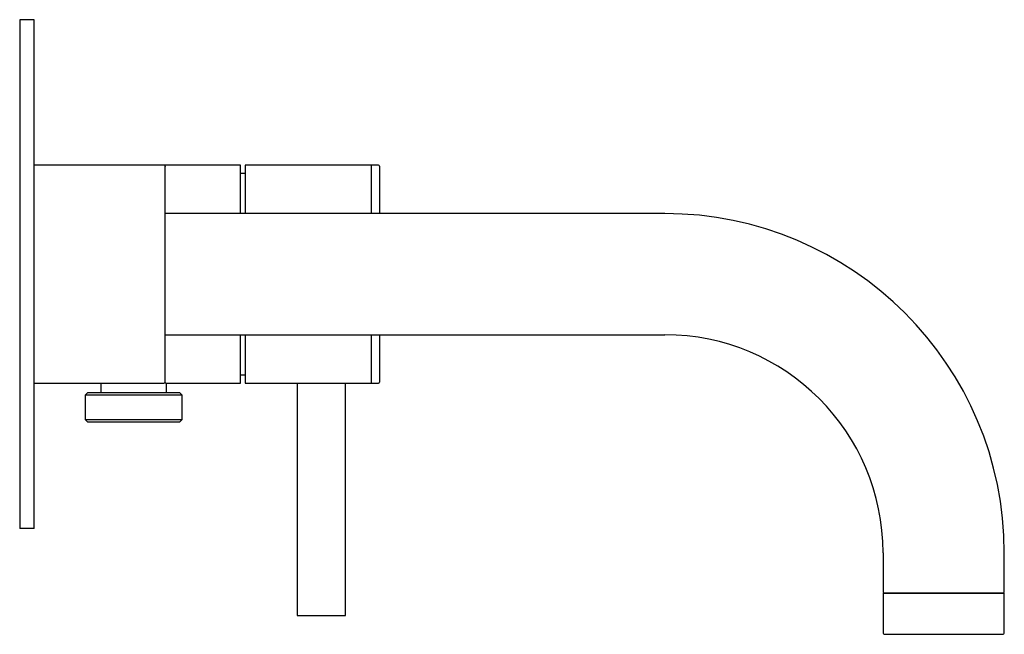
# Model space of a CAD drawing. Header units: millimetres. Extents: x 135.416 to 135.619, y 162.372 to 162.499.
import ezdxf

# ---------------------------------------------------------------- set-up
doc = ezdxf.new("R2010")
doc.units = ezdxf.units.MM
doc.layers.add('BLOCKS', color=3, linetype='Continuous')

msp = doc.modelspace()

# ---------------------------------------------------------------- linework, layer by layer
at = {"layer": 'BLOCKS'}
for p, q in [((135.41617, 162.49908), (135.41617, 162.39408)), ((135.41917, 162.49908), (135.41617, 162.49908)), ((135.41917, 162.39408), (135.41917, 162.49908)), ((135.44592, 162.46908), (135.41917, 162.46908)), ((135.46167, 162.46908), (135.44592, 162.46908)), ((135.46167, 162.45908), (135.46167, 162.46908)), ((135.48867, 162.46908), (135.46267, 162.46908)), ((135.46267, 162.46908), (135.46267, 162.45908)), ((135.49017, 162.46908), (135.48867, 162.46908)), ((135.48867, 162.45908), (135.48867, 162.46908)), ((135.46173, 162.46733), (135.46167, 162.46737)), ((135.46267, 162.46733), (135.46167, 162.46733)), ((135.49037, 162.46888), (135.49037, 162.45908)), ((135.54917, 162.45908), (135.44617, 162.45908)), ((135.44617, 162.43408), (135.54917, 162.43408)), ((135.46167, 162.42408), (135.46167, 162.43408)), ((135.46267, 162.43408), (135.46267, 162.42408)), ((135.48867, 162.42408), (135.48867, 162.43408)), ((135.49037, 162.43408), (135.49037, 162.42428)), ((135.46167, 162.4258), (135.46173, 162.42583)), ((135.46167, 162.42583), (135.46267, 162.42583)), ((135.41917, 162.42408), (135.44592, 162.42408)), ((135.43292, 162.42408), (135.43292, 162.42208)), ((135.44642, 162.42408), (135.46167, 162.42408)), ((135.44642, 162.42208), (135.44642, 162.42408)), ((135.46267, 162.42408), (135.48867, 162.42408)), ((135.47337, 162.42408), (135.47337, 162.37618)), ((135.48337, 162.37618), (135.48337, 162.42408)), ((135.48867, 162.42408), (135.49017, 162.42408)), ((135.43017, 162.42208), (135.42967, 162.42158)), ((135.42967, 162.42158), (135.42967, 162.41658)), ((135.44967, 162.42158), (135.42967, 162.42158)), ((135.43967, 162.42208), (135.43017, 162.42208)), ((135.44917, 162.42208), (135.43967, 162.42208)), ((135.44967, 162.42158), (135.44917, 162.42208)), ((135.44967, 162.41658), (135.44967, 162.42158)), ((135.42967, 162.41658), (135.43017, 162.41608)), ((135.42967, 162.41658), (135.44967, 162.41658)), ((135.44917, 162.41608), (135.44967, 162.41658)), ((135.43017, 162.41608), (135.44917, 162.41608)), ((135.41917, 162.39408), (135.41617, 162.39408)), ((135.59417, 162.38908), (135.59417, 162.38102)), ((135.61917, 162.38102), (135.61917, 162.38908)), ((135.59417, 162.38077), (135.59417, 162.37252)), ((135.61917, 162.38077), (135.59417, 162.38077)), ((135.61917, 162.37252), (135.61917, 162.38077)), ((135.47337, 162.37618), (135.48337, 162.37618))]:
    msp.add_line(p, q, dxfattribs=at)
for centre, radius, start, end in [((135.44592, 162.46883), 0.00025, 0, 90), ((135.49017, 162.46888), 0.0002, 0, 90), ((135.54917, 162.38908), 0.07, 0, 90), ((135.54917, 162.38908), 0.045, 0, 90), ((135.44592, 162.42433), 0.00025, 270, 0), ((135.49017, 162.42428), 0.0002, 270, 0), ((135.59442, 162.38102), 0.00025, 180, 270), ((135.61892, 162.38102), 0.00025, 270, 0), ((135.59442, 162.37252), 0.00025, 180, 270), ((135.61892, 162.37252), 0.00025, 270, 0)]:
    msp.add_arc(centre, radius, start, end, dxfattribs=at)
for points, knots in [([(135.44617, 162.42436), (135.44617, 162.42436), (135.44617, 162.42437), (135.44617, 162.42475), (135.44617, 162.4258), (135.44617, 162.42795), (135.44617, 162.43081), (135.44617, 162.43416), (135.44617, 162.43784), (135.44617, 162.44181), (135.44617, 162.44535), (135.44617, 162.44828), (135.44617, 162.45129), (135.44617, 162.45497), (135.44617, 162.45902), (135.44617, 162.46249), (135.44617, 162.4652), (135.44617, 162.46718), (135.44617, 162.46843), (135.44617, 162.46887), (135.44617, 162.46882), (135.44617, 162.46881)], [0, 0, 0, 0, 0.024321, 0.056511, 0.12218, 0.187848, 0.252152, 0.31389, 0.372138, 0.430387, 0.492124, 0.524321, 0.556511, 0.62218, 0.687848, 0.752152, 0.81389, 0.872138, 0.930387, 0.992124, 1, 1, 1, 1]), ([(135.44611, 162.42417), (135.4462, 162.42415), (135.44641, 162.42409), (135.44642, 162.42409), (135.44642, 162.42408)], [0, 0, 0, 0, 0.428138, 1, 1, 1, 1]), ([(135.59442, 162.38077), (135.59446, 162.38077), (135.59454, 162.38077), (135.59522, 162.38077), (135.59635, 162.38077), (135.59794, 162.38077), (135.5999, 162.38077), (135.6021, 162.38077), (135.60438, 162.38077), (135.60667, 162.38077), (135.60895, 162.38077), (135.61124, 162.38077), (135.61343, 162.38077), (135.61539, 162.38077), (135.61698, 162.38077), (135.61812, 162.38077), (135.6188, 162.38077), (135.61888, 162.38077), (135.61892, 162.38077)], [0, 0, 0, 0, 0.058258, 0.120006, 0.184321, 0.25, 0.31568, 0.379994, 0.441742, 0.5, 0.558258, 0.620006, 0.68432, 0.75, 0.815679, 0.879994, 0.941742, 1, 1, 1, 1]), ([(135.59447, 162.37227), (135.59446, 162.37227), (135.59444, 162.37227), (135.59489, 162.37227), (135.59582, 162.37227), (135.59725, 162.37227), (135.59907, 162.37227), (135.60117, 162.37227), (135.60339, 162.37227), (135.60565, 162.37227), (135.60794, 162.37227), (135.61027, 162.37227), (135.61256, 162.37227), (135.61464, 162.37227), (135.61639, 162.37227), (135.61771, 162.37227), (135.61853, 162.37227), (135.61891, 162.37227), (135.61888, 162.37227), (135.61887, 162.37227)], [0, 0, 0, 0, 0.031885, 0.093632, 0.157947, 0.223627, 0.289306, 0.353621, 0.415369, 0.473627, 0.531885, 0.593632, 0.657947, 0.723627, 0.789306, 0.853621, 0.915369, 0.973627, 1, 1, 1, 1])]:
    msp.add_open_spline(points, degree=3, knots=knots, dxfattribs=at)

doc.saveas('drawing.dxf')
